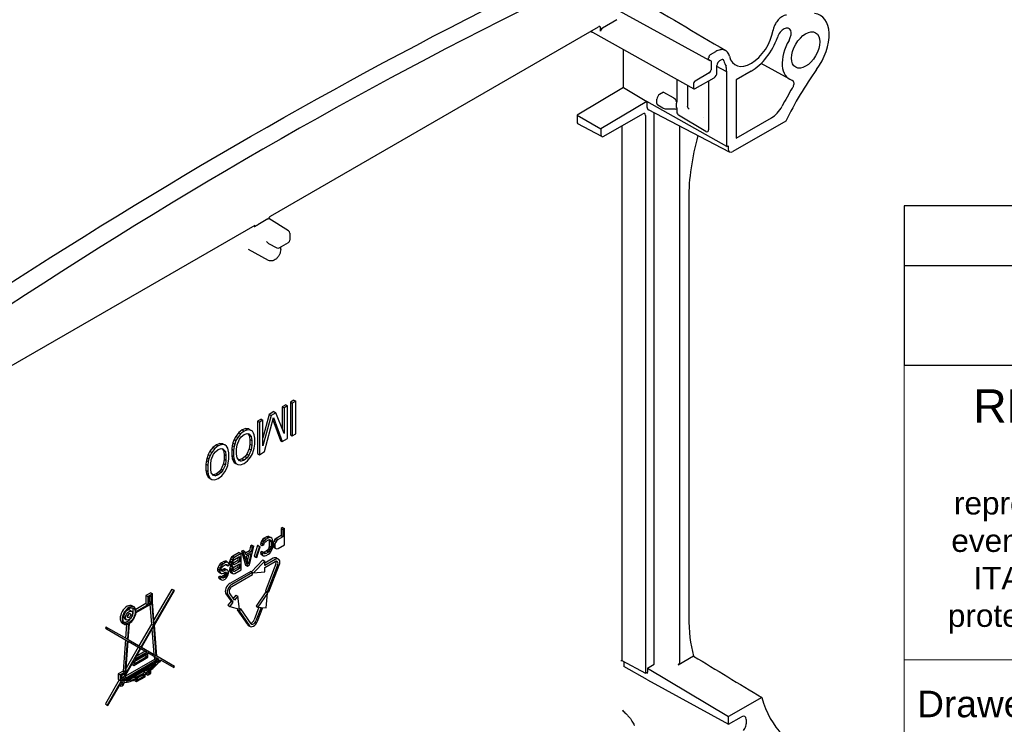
# Model space of a CAD drawing. Header units: millimetres. Extents: x 0 to 420, y 0 to 297.
# Tile 5 of 16: x 153 to 228, y 55 to 109. Entities that reach past the tile are written whole.
import ezdxf
from ezdxf.enums import TextEntityAlignment as Align

# ---------------------------------------------------------------- set-up
doc = ezdxf.new("R2010")
doc.units = ezdxf.units.MM
doc.layers.get('0').update_dxf_attribs({"lineweight": 25})
doc.layers.add('AM_0', color=7, linetype='Continuous', lineweight=30)
doc.layers.add('Geometria schizzo(ISO)', color=7, linetype='Continuous', lineweight=25)
doc.layers.add('Spigoli visibili(ISO)', color=176, linetype='Continuous', lineweight=25, true_color=0x000080)
doc.styles.add('Gruppo1', font='arial.ttf')
doc.styles.add('Stile testo42', font='arial.ttf')
doc.styles.add('Stile testo43', font='arial.ttf')
doc.styles.add('Stile testo78', font='arial.ttf')
doc.styles.add('Stile testo79', font='arial.ttf')

# ---------------------------------------------------------------- blocks, each defined once
blk = doc.blocks.new('Cartigli Italtronic')
at = {"layer": 'AM_0', "lineweight": 15}
for p, q in [((94.7, 66.123), (94.7, 81.707)), ((94.7, 81.707), (259.86, 81.707)), ((94.7, 9.164), (94.7, 66.123)), ((94.7, 59.5), (259.86, 59.5))]:
    blk.add_line(p, q, dxfattribs=at)
at = {"layer": 'Geometria schizzo(ISO)'}
for p, q in [((259.86, 93.707), (94.7, 93.707)), ((94.7, 93.707), (94.7, 81.707)), ((94.7, 89.207), (259.86, 89.207)), ((94.7, 81.707), (259.86, 81.707))]:
    blk.add_line(p, q, dxfattribs=at)
at = {"insert": (120.101, 74.984), "char_height": 1.7, "width": 44.34513, "attachment_point": 2, "line_spacing_factor": 0.996, "style": 'Gruppo1'}
blk.add_mtext('\\fArial|b0|i0;\\H1.7000;The present drawing cannot be reproduced or comunicated to 3d parties, even partially, without the authorization of \\PITALTRONIC Srl. Italtronic reserves to protect its own rights according to the law.', dxfattribs=at)
at = {"layer": 'AM_0'}
for s, height, style, p in [('RESERVED PROPERTY', 2.5, 'Stile testo43', (99.901, 77.387)), ('Drawed:', 2, 'Stile testo42', (95.684, 55.188))]:
    blk.add_text(s, height=height, dxfattribs=dict(at, style=style)).set_placement(p)
for tag, style, p in [('Sostituisce', 'Gruppo1', (239.056, 64.324)), ('Scala', 'Stile testo79', (239.169, 57.108)), ('NUMERO_DI_MAGAZZINO', 'Gruppo1', (228.257, 36.971))]:
    blk.add_attdef(tag, text='', height=3.167, dxfattribs=dict(at, style=style)).set_placement(p, align=Align.TOP_CENTER)
for tag, p, height, style in [('DATA_CREAZIONE_001', (163.007, 61.189), 3.167, 'Gruppo1'), ('DESCRIZIONE_001', (205.29, 41.794), 3.167, 'Gruppo1'), ('NUMERO_PARTE_001', (236.53, 14.252), 5.81, 'Stile testo78')]:
    blk.add_attdef(tag, p, '', height=height, dxfattribs=dict(at, style=style))

msp = doc.modelspace()

# ---------------------------------------------------------------- linework, layer by layer
at = {"layer": 'Spigoli visibili(ISO)'}
for p, q in [((198.274, 109.377), (205.325, 105.516)), ((198.373, 108.571), (197.285, 107.943)), ((196.961, 108.012), (172.25, 93.745)), ((196.542, 107.625), (204.175, 103.371)), ((197.143, 107.698), (197.143, 107.903)), ((198.868, 103.468), (198.868, 106.329)), ((205.424, 105.945), (205.812, 106.17)), ((205.282, 105.608), (205.282, 105.7)), ((205.468, 105.409), (205.468, 104.801)), ((206.119, 105.492), (206.225, 105.553)), ((205.327, 104.556), (204.275, 103.949)), ((205.907, 104.568), (205.907, 105.125)), ((206.61, 104.666), (205.907, 105.051)), ((206.588, 105.061), (206.589, 105.06)), ((206.61, 104.968), (206.61, 104.666)), ((206.61, 104.666), (206.646, 104.686)), ((206.646, 99.014), (206.646, 104.686)), ((208.485, 104.686), (207.359, 104.036)), ((211.348, 104.104), (209.23, 105.267)), ((202.884, 104.091), (202.884, 102.371)), ((204.275, 103.381), (205.694, 104.201)), ((205.282, 103.963), (205.282, 100.276)), ((207.359, 104.036), (207.359, 99.64)), ((198.868, 103.468), (195.368, 101.377)), ((198.868, 103.468), (200.636, 102.412)), ((201.873, 103.121), (201.592, 102.947)), ((201.873, 103.121), (202.602, 102.7)), ((203.676, 103.649), (203.676, 102.077)), ((204.133, 103.704), (204.133, 103.463)), ((200.636, 102.412), (197.167, 100.339)), ((200.636, 102.412), (200.636, 102.002)), ((206.646, 99.014), (200.636, 102.412)), ((201.387, 102.264), (201.387, 102.579)), ((206.861, 98.602), (200.746, 101.769)), ((201.824, 101.91), (201.448, 102.128)), ((202.772, 101.829), (202.113, 101.836)), ((202.868, 101.955), (202.868, 102.287)), ((202.884, 101.887), (202.884, 101.62)), ((203.794, 101.845), (203.812, 101.834)), ((195.368, 101.377), (195.368, 100.876)), ((195.368, 101.377), (197.167, 100.339)), ((197.379, 99.786), (200.313, 101.48)), ((200.525, 101.358), (200.525, 59.337)), ((201.171, 60.009), (201.171, 101.549)), ((205.066, 100.156), (203.023, 101.377)), ((211.094, 100.934), (207.105, 98.631)), ((207.359, 99.64), (210.012, 101.172)), ((197.231, 99.77), (195.433, 100.737)), ((197.167, 100.339), (197.167, 99.908)), ((198.738, 100.571), (198.738, 60.298)), ((203.122, 60.2), (203.122, 100.539)), ((206.646, 99.014), (206.751, 99.075)), ((206.751, 99.075), (206.751, 98.835)), ((203.782, 95.094), (203.782, 63.587)), ((172.091, 93.56), (171.34, 93.127)), ((173.653, 92.664), (172.151, 93.593)), ((171.097, 93.079), (146.387, 78.813)), ((173.748, 92.494), (173.748, 91.964)), ((172.145, 90.439), (170.637, 91.267)), ((172.139, 91.718), (172.757, 91.385)), ((172.952, 91.388), (173.648, 91.79)), ((173.053, 91.265), (173.053, 91.447)), ((173.43, 79.555), (173.165, 79.402)), ((173.165, 79.402), (173.165, 77.751)), ((173.165, 79.402), (173.306, 79.32)), ((173.571, 79.473), (173.306, 79.32)), ((173.43, 79.555), (173.571, 79.473)), ((173.571, 77.024), (173.571, 79.473)), ((174.049, 79.912), (173.783, 79.759)), ((173.783, 79.759), (173.783, 77.309)), ((173.783, 79.759), (173.925, 79.677)), ((174.19, 79.83), (173.925, 79.677)), ((173.925, 79.677), (173.925, 77.228)), ((174.049, 79.912), (174.19, 79.83)), ((174.19, 77.381), (174.19, 79.83)), ((172.192, 78.84), (171.715, 77.077)), ((172.334, 78.759), (171.715, 76.473)), ((171.848, 76.029), (172.511, 78.6)), ((172.546, 79.044), (172.192, 78.84)), ((172.192, 78.84), (172.334, 78.759)), ((172.687, 78.963), (172.334, 78.759)), ((172.511, 78.6), (173.174, 76.794)), ((172.546, 79.044), (172.687, 78.963)), ((173.306, 77.392), (172.687, 78.963)), ((173.306, 79.32), (173.306, 77.392)), ((171.574, 78.483), (171.309, 78.33)), ((171.309, 78.33), (171.309, 75.881)), ((171.309, 78.33), (171.45, 78.248)), ((171.715, 78.401), (171.45, 78.248)), ((171.45, 78.248), (171.45, 75.799)), ((171.574, 78.483), (171.715, 78.401)), ((171.715, 76.473), (171.715, 78.401)), ((172.465, 78.422), (173.032, 76.876)), ((169.673, 77.178), (169.541, 76.945)), ((169.894, 77.461), (169.673, 77.178)), ((169.673, 77.178), (169.815, 77.096)), ((170.036, 77.38), (169.815, 77.096)), ((170.16, 77.667), (169.894, 77.461)), ((169.894, 77.461), (170.036, 77.38)), ((169.947, 76.964), (170.08, 77.145)), ((170.301, 77.585), (170.036, 77.38)), ((170.08, 77.145), (170.301, 77.324)), ((170.425, 77.768), (170.16, 77.667)), ((170.16, 77.667), (170.301, 77.585)), ((170.566, 77.686), (170.301, 77.585)), ((170.301, 77.324), (170.522, 77.4)), ((170.646, 77.739), (170.425, 77.768)), ((170.425, 77.768), (170.566, 77.686)), ((170.522, 77.4), (170.655, 77.372)), ((170.787, 77.657), (170.566, 77.686)), ((170.566, 77.391), (170.69, 77.243)), ((170.646, 77.739), (170.787, 77.657)), ((170.655, 77.372), (170.831, 77.162)), ((170.69, 77.243), (170.734, 76.956)), ((170.69, 77.243), (170.831, 77.162)), ((170.92, 77.577), (170.787, 77.657)), ((170.831, 77.162), (170.875, 76.874)), ((171.008, 77.42), (170.92, 77.577)), ((171.052, 77.289), (171.008, 77.42)), ((171.096, 77.054), (171.052, 77.289)), ((173.783, 77.309), (173.925, 77.228)), ((173.925, 77.228), (174.19, 77.381)), ((168.215, 76.544), (167.95, 76.339)), ((168.356, 76.462), (168.091, 76.257)), ((168.48, 76.645), (168.215, 76.544)), ((168.215, 76.544), (168.356, 76.462)), ((168.622, 76.563), (168.356, 76.462)), ((168.701, 76.616), (168.48, 76.645)), ((168.48, 76.645), (168.622, 76.563)), ((168.843, 76.535), (168.622, 76.563)), ((168.701, 76.616), (168.843, 76.535)), ((168.975, 76.455), (168.843, 76.535)), ((169.064, 76.297), (168.975, 76.455)), ((169.408, 76.503), (169.364, 76.217)), ((169.452, 76.685), (169.408, 76.503)), ((169.408, 76.503), (169.55, 76.422)), ((169.541, 76.945), (169.452, 76.685)), ((169.452, 76.685), (169.594, 76.603)), ((169.55, 76.422), (169.505, 76.135)), ((169.541, 76.945), (169.682, 76.863)), ((169.594, 76.603), (169.55, 76.422)), ((169.682, 76.863), (169.594, 76.603)), ((169.815, 77.096), (169.682, 76.863)), ((169.726, 76.211), (169.771, 76.549)), ((169.771, 76.549), (169.947, 76.964)), ((170.734, 76.591), (170.69, 76.253)), ((170.734, 76.956), (170.734, 76.591)), ((170.734, 76.956), (170.875, 76.874)), ((170.734, 76.591), (170.875, 76.51)), ((170.875, 76.51), (170.831, 76.171)), ((170.875, 76.874), (170.875, 76.51)), ((171.052, 76.299), (171.096, 76.585)), ((171.096, 76.585), (171.096, 77.054)), ((173.032, 76.876), (173.174, 76.794)), ((173.174, 76.794), (173.571, 77.024)), ((167.596, 75.822), (167.508, 75.562)), ((167.729, 76.055), (167.596, 75.822)), ((167.596, 75.822), (167.738, 75.74)), ((167.738, 75.74), (167.649, 75.481)), ((167.95, 76.339), (167.729, 76.055)), ((167.729, 76.055), (167.87, 75.973)), ((167.87, 75.973), (167.738, 75.74)), ((167.826, 75.426), (168.003, 75.841)), ((168.091, 76.257), (167.87, 75.973)), ((167.95, 76.339), (168.091, 76.257)), ((168.003, 75.841), (168.135, 76.022)), ((168.135, 76.022), (168.356, 76.202)), ((168.356, 76.202), (168.577, 76.277)), ((168.577, 76.277), (168.71, 76.25)), ((168.622, 76.268), (168.745, 76.121)), ((168.71, 76.25), (168.887, 76.039)), ((168.745, 76.121), (168.79, 75.833)), ((168.745, 76.121), (168.887, 76.039)), ((168.79, 75.833), (168.79, 75.469)), ((168.79, 75.833), (168.931, 75.752)), ((168.887, 76.039), (168.931, 75.752)), ((168.931, 75.752), (168.931, 75.387)), ((169.108, 76.166), (169.064, 76.297)), ((169.152, 75.931), (169.108, 76.166)), ((169.152, 75.462), (169.152, 75.931)), ((169.364, 76.217), (169.364, 75.748)), ((169.364, 76.217), (169.505, 76.135)), ((169.364, 75.748), (169.408, 75.513)), ((169.364, 75.748), (169.505, 75.666)), ((169.505, 76.135), (169.505, 75.666)), ((169.505, 75.666), (169.55, 75.431)), ((169.726, 75.846), (169.726, 76.211)), ((169.771, 75.559), (169.726, 75.846)), ((170.381, 75.657), (170.16, 75.478)), ((170.513, 75.838), (170.381, 75.657)), ((170.381, 75.657), (170.522, 75.576)), ((170.69, 76.253), (170.513, 75.838)), ((170.513, 75.838), (170.655, 75.757)), ((170.655, 75.757), (170.522, 75.576)), ((170.831, 76.171), (170.655, 75.757)), ((170.69, 76.253), (170.831, 76.171)), ((170.787, 75.625), (170.92, 75.858)), ((170.92, 75.858), (171.008, 76.117)), ((171.008, 76.117), (171.052, 76.299)), ((171.309, 75.881), (171.45, 75.799)), ((171.45, 75.799), (171.848, 76.029)), ((167.464, 75.381), (167.42, 75.094)), ((167.42, 75.094), (167.42, 74.625)), ((167.42, 75.094), (167.561, 75.013)), ((167.508, 75.562), (167.464, 75.381)), ((167.464, 75.381), (167.605, 75.299)), ((167.508, 75.562), (167.649, 75.481)), ((167.605, 75.299), (167.561, 75.013)), ((167.561, 75.013), (167.561, 74.544)), ((167.649, 75.481), (167.605, 75.299)), ((167.782, 75.088), (167.826, 75.426)), ((167.782, 74.723), (167.782, 75.088)), ((168.745, 75.13), (168.569, 74.716)), ((168.887, 75.049), (168.71, 74.634)), ((168.79, 75.469), (168.745, 75.13)), ((168.745, 75.13), (168.887, 75.049)), ((168.79, 75.469), (168.931, 75.387)), ((168.931, 75.387), (168.887, 75.049)), ((168.975, 74.735), (169.064, 74.994)), ((169.064, 74.994), (169.108, 75.176)), ((169.108, 75.176), (169.152, 75.462)), ((169.408, 75.513), (169.452, 75.382)), ((169.408, 75.513), (169.55, 75.431)), ((169.452, 75.382), (169.541, 75.225)), ((169.452, 75.382), (169.594, 75.301)), ((169.541, 75.225), (169.673, 75.145)), ((169.541, 75.225), (169.682, 75.143)), ((169.55, 75.431), (169.594, 75.301)), ((169.594, 75.301), (169.682, 75.143)), ((169.673, 75.145), (169.815, 75.063)), ((169.682, 75.143), (169.815, 75.063)), ((169.947, 75.348), (169.771, 75.559)), ((169.815, 75.063), (170.036, 75.035)), ((169.939, 75.402), (169.894, 75.412)), ((170.16, 75.478), (169.939, 75.402)), ((169.939, 75.402), (170.08, 75.321)), ((170.08, 75.321), (169.947, 75.348)), ((170.036, 75.035), (170.301, 75.136)), ((170.301, 75.396), (170.08, 75.321)), ((170.16, 75.478), (170.301, 75.396)), ((170.522, 75.576), (170.301, 75.396)), ((170.301, 75.136), (170.566, 75.341)), ((170.566, 75.341), (170.787, 75.625)), ((167.42, 74.625), (167.464, 74.39)), ((167.42, 74.625), (167.561, 74.544)), ((167.464, 74.39), (167.508, 74.26)), ((167.464, 74.39), (167.605, 74.309)), ((167.508, 74.26), (167.596, 74.102)), ((167.508, 74.26), (167.649, 74.178)), ((167.561, 74.544), (167.605, 74.309)), ((167.605, 74.309), (167.649, 74.178)), ((167.649, 74.178), (167.738, 74.02)), ((167.826, 74.436), (167.782, 74.723)), ((168.003, 74.226), (167.826, 74.436)), ((167.994, 74.28), (167.95, 74.289)), ((168.215, 74.355), (167.994, 74.28)), ((167.994, 74.28), (168.135, 74.198)), ((168.135, 74.198), (168.003, 74.226)), ((168.356, 74.273), (168.135, 74.198)), ((168.436, 74.535), (168.215, 74.355)), ((168.215, 74.355), (168.356, 74.273)), ((168.577, 74.453), (168.356, 74.273)), ((168.356, 74.013), (168.622, 74.218)), ((168.569, 74.716), (168.436, 74.535)), ((168.436, 74.535), (168.577, 74.453)), ((168.569, 74.716), (168.71, 74.634)), ((168.71, 74.634), (168.577, 74.453)), ((168.622, 74.218), (168.843, 74.502)), ((168.843, 74.502), (168.975, 74.735)), ((167.596, 74.102), (167.729, 74.022)), ((167.596, 74.102), (167.738, 74.02)), ((167.729, 74.022), (167.87, 73.941)), ((167.738, 74.02), (167.87, 73.941)), ((167.87, 73.941), (168.091, 73.912)), ((168.091, 73.912), (168.356, 74.013)), ((173.081, 69.702), (172.723, 69.495)), ((173.2, 70.318), (173.081, 70.249)), ((173.081, 70.249), (173.081, 69.702)), ((173.081, 70.249), (173.222, 70.168)), ((173.081, 69.702), (173.222, 69.62)), ((173.2, 70.318), (173.342, 70.237)), ((173.342, 70.237), (173.222, 70.168)), ((173.222, 70.168), (173.222, 69.62)), ((173.342, 69.012), (173.342, 70.237)), ((170.893, 68.986), (170.774, 68.917)), ((170.893, 68.986), (171.035, 68.905)), ((171.311, 68.967), (171.052, 68.166)), ((171.37, 68.949), (171.311, 68.967)), ((171.311, 68.967), (171.452, 68.885)), ((171.549, 69.183), (171.53, 69.041)), ((171.53, 69.041), (171.671, 68.959)), ((171.629, 69.333), (171.549, 69.183)), ((171.549, 69.183), (171.691, 69.101)), ((171.709, 69.431), (171.629, 69.333)), ((171.629, 69.333), (171.77, 69.251)), ((171.691, 69.101), (171.671, 68.959)), ((171.671, 68.959), (171.79, 69.028)), ((171.77, 69.251), (171.691, 69.101)), ((171.808, 69.514), (171.709, 69.431)), ((171.709, 69.431), (171.85, 69.349)), ((171.85, 69.349), (171.77, 69.251)), ((171.79, 69.028), (171.81, 69.118)), ((171.987, 69.618), (171.808, 69.514)), ((171.808, 69.514), (171.949, 69.433)), ((171.81, 69.118), (171.87, 69.204)), ((171.949, 69.433), (171.85, 69.349)), ((171.87, 69.204), (171.949, 69.276)), ((172.128, 69.536), (171.949, 69.433)), ((171.949, 69.276), (172.128, 69.38)), ((172.086, 69.649), (171.987, 69.618)), ((171.987, 69.618), (172.128, 69.536)), ((172.166, 69.643), (172.086, 69.649)), ((172.086, 69.649), (172.228, 69.567)), ((172.228, 69.567), (172.128, 69.536)), ((172.128, 69.38), (172.208, 69.4)), ((172.166, 69.643), (172.307, 69.561)), ((172.17, 69.39), (172.186, 69.316)), ((172.186, 69.316), (172.186, 68.925)), ((172.186, 69.316), (172.327, 69.234)), ((172.189, 69.395), (172.307, 69.327)), ((172.208, 69.4), (172.268, 69.382)), ((172.307, 69.561), (172.228, 69.567)), ((172.268, 69.382), (172.307, 69.327)), ((172.387, 69.503), (172.307, 69.561)), ((172.307, 69.327), (172.327, 69.234)), ((172.327, 69.234), (172.327, 68.843)), ((172.427, 69.422), (172.387, 69.503)), ((172.447, 69.303), (172.427, 69.422)), ((172.447, 68.912), (172.447, 69.303)), ((172.484, 69.149), (172.464, 69.059)), ((172.464, 69.059), (172.464, 68.955)), ((172.464, 69.059), (172.606, 68.978)), ((172.464, 68.955), (172.484, 68.889)), ((172.464, 68.955), (172.606, 68.874)), ((172.544, 69.288), (172.484, 69.149)), ((172.484, 69.149), (172.626, 69.067)), ((172.623, 69.412), (172.544, 69.288)), ((172.544, 69.288), (172.685, 69.206)), ((172.626, 69.067), (172.606, 68.978)), ((172.606, 68.978), (172.606, 68.874)), ((172.723, 69.495), (172.623, 69.412)), ((172.623, 69.412), (172.765, 69.33)), ((172.685, 69.206), (172.626, 69.067)), ((172.765, 69.33), (172.685, 69.206)), ((172.723, 69.495), (172.864, 69.414)), ((172.864, 69.414), (172.765, 69.33)), ((173.222, 69.62), (172.864, 69.414)), ((172.864, 68.736), (173.342, 69.012)), ((169.939, 68.435), (169.461, 68.16)), ((170.08, 68.353), (169.603, 68.078)), ((169.939, 68.435), (170.08, 68.353)), ((170.08, 67.129), (170.08, 68.353)), ((170.217, 68.596), (170.098, 68.527)), ((170.098, 68.527), (170.416, 67.486)), ((170.098, 68.527), (170.239, 68.445)), ((170.217, 68.596), (170.358, 68.514)), ((170.358, 68.514), (170.239, 68.445)), ((170.239, 68.445), (170.557, 67.404)), ((170.438, 68.247), (170.358, 68.514)), ((170.694, 68.559), (170.396, 68.387)), ((170.836, 68.477), (170.438, 68.247)), ((170.458, 68.155), (170.816, 68.361)), ((170.633, 68.256), (170.545, 67.861)), ((170.816, 68.361), (170.637, 67.554)), ((170.774, 68.917), (170.694, 68.559)), ((170.694, 68.559), (170.836, 68.477)), ((170.716, 67.496), (171.035, 68.905)), ((170.774, 68.917), (170.915, 68.836)), ((170.915, 68.836), (170.836, 68.477)), ((171.035, 68.905), (170.915, 68.836)), ((171.452, 68.885), (171.194, 68.084)), ((171.253, 68.067), (171.512, 68.867)), ((171.37, 68.949), (171.512, 68.867)), ((171.512, 68.867), (171.452, 68.885)), ((171.649, 68.511), (171.53, 68.442)), ((171.53, 68.442), (171.549, 68.323)), ((171.53, 68.442), (171.671, 68.36)), ((171.549, 68.323), (171.629, 68.265)), ((171.549, 68.323), (171.691, 68.241)), ((171.629, 68.265), (171.77, 68.183)), ((171.649, 68.511), (171.79, 68.429)), ((171.79, 68.429), (171.671, 68.36)), ((171.671, 68.36), (171.691, 68.241)), ((171.691, 68.241), (171.77, 68.183)), ((171.808, 68.446), (171.775, 68.438)), ((171.81, 68.362), (171.79, 68.429)), ((171.804, 68.382), (171.87, 68.345)), ((171.987, 68.549), (171.808, 68.446)), ((171.808, 68.446), (171.949, 68.364)), ((171.87, 68.345), (171.81, 68.362)), ((171.949, 68.364), (171.87, 68.345)), ((172.128, 68.468), (171.949, 68.364)), ((171.949, 68.208), (172.128, 68.311)), ((172.067, 68.621), (171.987, 68.549)), ((171.987, 68.549), (172.128, 68.468)), ((172.126, 68.708), (172.067, 68.621)), ((172.067, 68.621), (172.208, 68.54)), ((172.166, 68.809), (172.126, 68.708)), ((172.126, 68.708), (172.268, 68.626)), ((172.208, 68.54), (172.128, 68.468)), ((172.128, 68.311), (172.228, 68.395)), ((172.186, 68.925), (172.166, 68.809)), ((172.166, 68.809), (172.307, 68.727)), ((172.186, 68.925), (172.327, 68.843)), ((172.268, 68.626), (172.208, 68.54)), ((172.228, 68.395), (172.307, 68.493)), ((172.307, 68.727), (172.268, 68.626)), ((172.327, 68.843), (172.307, 68.727)), ((172.307, 68.493), (172.387, 68.643)), ((172.387, 68.643), (172.427, 68.77)), ((172.427, 68.77), (172.447, 68.912)), ((172.484, 68.889), (172.544, 68.819)), ((172.484, 68.889), (172.626, 68.807)), ((172.544, 68.819), (172.685, 68.737)), ((172.606, 68.874), (172.626, 68.807)), ((172.626, 68.807), (172.685, 68.737)), ((172.685, 68.737), (172.765, 68.705)), ((172.765, 68.705), (172.864, 68.736)), ((168.427, 67.484), (168.348, 67.334)), ((168.507, 67.582), (168.427, 67.484)), ((168.427, 67.484), (168.569, 67.403)), ((168.606, 67.666), (168.507, 67.582)), ((168.507, 67.582), (168.648, 67.501)), ((168.648, 67.501), (168.569, 67.403)), ((168.765, 67.758), (168.606, 67.666)), ((168.606, 67.666), (168.748, 67.584)), ((168.748, 67.584), (168.648, 67.501)), ((168.907, 67.676), (168.748, 67.584)), ((168.748, 67.428), (168.907, 67.52)), ((168.865, 67.789), (168.765, 67.758)), ((168.765, 67.758), (168.907, 67.676)), ((168.964, 67.768), (168.865, 67.789)), ((168.865, 67.789), (169.006, 67.707)), ((169.006, 67.707), (168.907, 67.676)), ((168.907, 67.52), (168.986, 67.54)), ((168.921, 67.523), (168.924, 67.511)), ((168.924, 67.511), (169.066, 67.429)), ((168.964, 67.768), (169.106, 67.687)), ((168.975, 67.537), (169.046, 67.496)), ((168.986, 67.54), (169.046, 67.496)), ((169.106, 67.687), (169.006, 67.707)), ((169.046, 67.496), (169.066, 67.429)), ((169.066, 67.429), (169.185, 67.498)), ((169.165, 67.591), (169.106, 67.687)), ((169.185, 67.498), (169.165, 67.591)), ((169.223, 67.813), (169.203, 67.724)), ((169.203, 67.724), (169.203, 67.593)), ((169.203, 67.724), (169.344, 67.642)), ((169.203, 67.593), (169.223, 67.527)), ((169.203, 67.593), (169.344, 67.512)), ((169.282, 67.952), (169.223, 67.813)), ((169.223, 67.813), (169.364, 67.732)), ((169.223, 67.527), (169.282, 67.457)), ((169.223, 67.527), (169.364, 67.445)), ((169.362, 68.076), (169.282, 67.952)), ((169.282, 67.952), (169.424, 67.87)), ((169.364, 67.732), (169.344, 67.642)), ((169.344, 67.642), (169.344, 67.512)), ((169.344, 67.512), (169.364, 67.445)), ((169.461, 68.16), (169.362, 68.076)), ((169.362, 68.076), (169.503, 67.994)), ((169.424, 67.87), (169.364, 67.732)), ((169.503, 67.994), (169.424, 67.87)), ((169.461, 68.16), (169.603, 68.078)), ((169.819, 67.819), (169.463, 67.614)), ((169.463, 67.685), (169.483, 67.774)), ((169.463, 67.607), (169.463, 67.685)), ((169.483, 67.54), (169.463, 67.607)), ((169.47, 67.584), (169.583, 67.519)), ((169.483, 67.774), (169.523, 67.85)), ((169.523, 67.511), (169.483, 67.54)), ((169.603, 68.078), (169.503, 67.994)), ((169.523, 67.85), (169.583, 67.91)), ((169.583, 67.519), (169.523, 67.511)), ((169.583, 67.91), (169.961, 68.128)), ((169.961, 67.737), (169.583, 67.519)), ((169.583, 67.363), (169.961, 67.581)), ((169.819, 68.047), (169.819, 67.819)), ((169.819, 67.819), (169.961, 67.737)), ((169.819, 67.499), (169.819, 67.298)), ((169.961, 68.128), (169.961, 67.737)), ((169.961, 67.581), (169.961, 67.216)), ((170.416, 67.486), (170.557, 67.404)), ((170.637, 67.554), (170.458, 68.155)), ((170.557, 67.404), (170.716, 67.496)), ((171.715, 67.869), (170.867, 66.971)), ((171.857, 67.787), (171.008, 66.889)), ((171.052, 68.166), (171.194, 68.084)), ((171.194, 68.084), (171.253, 68.067)), ((171.715, 67.869), (171.857, 67.787)), ((171.77, 68.183), (171.85, 68.177)), ((171.85, 68.177), (171.949, 68.208)), ((172.5, 67.995), (171.857, 67.624)), ((172.641, 67.913), (171.857, 67.46)), ((171.857, 67.46), (171.857, 67.787)), ((171.857, 67.297), (172.641, 67.75)), ((172.683, 67.57), (171.902, 65.557)), ((172.825, 67.489), (172.044, 65.475)), ((172.166, 65.464), (172.947, 67.478)), ((172.75, 68.02), (172.891, 67.938)), ((168.348, 67.334), (168.308, 67.207)), ((168.308, 67.207), (168.308, 67.077)), ((168.308, 67.207), (168.449, 67.125)), ((168.308, 67.077), (168.348, 66.995)), ((168.308, 67.077), (168.449, 66.995)), ((168.348, 67.334), (168.489, 67.253)), ((168.348, 66.995), (168.427, 66.937)), ((168.348, 66.995), (168.489, 66.914)), ((168.427, 66.937), (168.569, 66.855)), ((168.489, 67.253), (168.449, 67.125)), ((168.449, 67.125), (168.449, 66.995)), ((168.449, 66.995), (168.489, 66.914)), ((168.569, 67.403), (168.489, 67.253)), ((168.489, 66.914), (168.569, 66.855)), ((168.569, 67.168), (168.608, 67.269)), ((168.569, 67.09), (168.569, 67.168)), ((168.606, 67.119), (168.569, 67.109)), ((168.608, 67.035), (168.569, 67.09)), ((168.569, 66.855), (168.648, 66.849)), ((168.588, 67.063), (168.668, 67.017)), ((168.725, 67.188), (168.606, 67.119)), ((168.606, 67.119), (168.748, 67.037)), ((168.608, 67.269), (168.668, 67.356)), ((168.668, 67.017), (168.608, 67.035)), ((168.648, 66.849), (168.748, 66.881)), ((168.668, 67.356), (168.748, 67.428)), ((168.748, 67.037), (168.668, 67.017)), ((168.805, 67.207), (168.725, 67.188)), ((168.725, 67.188), (168.867, 67.106)), ((168.867, 67.106), (168.748, 67.037)), ((168.748, 66.881), (168.867, 66.95)), ((168.845, 66.813), (168.785, 66.727)), ((168.885, 67.201), (168.805, 67.207)), ((168.805, 67.207), (168.946, 67.126)), ((168.865, 66.903), (168.845, 66.813)), ((168.845, 66.813), (168.986, 66.732)), ((168.865, 66.948), (168.865, 66.903)), ((168.865, 66.903), (169.006, 66.821)), ((168.946, 67.126), (168.867, 67.106)), ((168.867, 66.95), (168.927, 66.958)), ((168.873, 66.95), (169.006, 66.874)), ((168.885, 67.201), (169.026, 67.12)), ((168.927, 66.958), (168.986, 66.94)), ((168.986, 66.732), (168.927, 66.645)), ((169.026, 67.12), (168.946, 67.126)), ((168.986, 66.94), (169.006, 66.874)), ((169.006, 66.821), (168.986, 66.732)), ((169.006, 66.874), (169.006, 66.821)), ((169.106, 67.061), (169.026, 67.12)), ((169.026, 66.598), (169.106, 66.749)), ((169.125, 66.968), (169.106, 67.061)), ((169.106, 66.749), (169.125, 66.864)), ((169.125, 66.864), (169.125, 66.968)), ((169.223, 67.266), (169.203, 67.176)), ((169.203, 67.176), (169.203, 67.072)), ((169.203, 67.176), (169.344, 67.095)), ((169.203, 67.072), (169.223, 67.006)), ((169.203, 67.072), (169.344, 66.991)), ((169.282, 67.405), (169.223, 67.266)), ((169.223, 67.266), (169.364, 67.184)), ((169.223, 67.006), (169.282, 66.936)), ((169.223, 67.006), (169.364, 66.924)), ((170.796, 67.011), (169.234, 66.109)), ((169.282, 67.457), (169.424, 67.375)), ((169.311, 67.44), (169.282, 67.405)), ((169.282, 67.405), (169.424, 67.323)), ((169.282, 66.936), (169.424, 66.854)), ((169.364, 67.184), (169.344, 67.095)), ((169.344, 67.095), (169.344, 66.991)), ((169.344, 66.991), (169.364, 66.924)), ((169.364, 67.445), (169.424, 67.375)), ((169.424, 67.323), (169.364, 67.184)), ((169.364, 66.924), (169.424, 66.854)), ((170.937, 66.93), (169.375, 66.028)), ((169.375, 65.864), (170.937, 66.766)), ((169.424, 67.375), (169.463, 67.372)), ((169.463, 67.372), (169.424, 67.323)), ((169.424, 66.854), (169.503, 66.822)), ((169.819, 67.298), (169.463, 67.092)), ((169.463, 67.138), (169.483, 67.227)), ((169.463, 67.085), (169.463, 67.138)), ((169.483, 67.019), (169.463, 67.085)), ((169.47, 67.063), (169.583, 66.998)), ((169.483, 67.227), (169.523, 67.302)), ((169.523, 66.99), (169.483, 67.019)), ((169.503, 66.822), (169.603, 66.853)), ((169.523, 67.302), (169.583, 67.363)), ((169.583, 66.998), (169.523, 66.99)), ((169.961, 67.216), (169.583, 66.998)), ((169.603, 66.853), (170.08, 67.129)), ((169.819, 67.298), (169.961, 67.216)), ((170.796, 67.011), (170.937, 66.93)), ((170.937, 66.766), (170.937, 66.93)), ((170.937, 66.93), (171.008, 66.889)), ((171.008, 66.889), (171.857, 66.971)), ((171.857, 66.971), (171.857, 67.297)), ((168.487, 66.659), (168.367, 66.59)), ((168.367, 66.59), (168.387, 66.523)), ((168.367, 66.59), (168.509, 66.508)), ((168.387, 66.523), (168.447, 66.453)), ((168.387, 66.523), (168.529, 66.442)), ((168.447, 66.453), (168.588, 66.372)), ((168.487, 66.659), (168.628, 66.577)), ((168.628, 66.577), (168.509, 66.508)), ((168.509, 66.508), (168.529, 66.442)), ((168.529, 66.442), (168.588, 66.372)), ((168.588, 66.372), (168.668, 66.34)), ((168.606, 66.597), (168.596, 66.596)), ((168.725, 66.666), (168.606, 66.597)), ((168.606, 66.597), (168.748, 66.516)), ((168.648, 66.537), (168.628, 66.577)), ((168.688, 66.507), (168.648, 66.537)), ((168.668, 66.34), (168.767, 66.371)), ((168.748, 66.516), (168.688, 66.507)), ((168.785, 66.727), (168.725, 66.666)), ((168.725, 66.666), (168.867, 66.585)), ((168.867, 66.585), (168.748, 66.516)), ((168.767, 66.371), (168.867, 66.428)), ((168.785, 66.727), (168.927, 66.645)), ((168.927, 66.645), (168.867, 66.585)), ((168.867, 66.428), (168.946, 66.5)), ((168.946, 66.5), (169.026, 66.598)), ((163.265, 65.399), (162.912, 65.195)), ((163.407, 65.317), (163.053, 65.113)), ((163.265, 65.399), (163.407, 65.317)), ((163.407, 64.705), (163.407, 65.317)), ((164.856, 65.681), (163.514, 63.356)), ((164.998, 65.6), (163.537, 63.069)), ((163.545, 62.967), (165.048, 65.571)), ((164.856, 65.681), (164.998, 65.6)), ((165.048, 65.571), (164.998, 65.6)), ((168.927, 65.32), (169.32, 64.762)), ((169.584, 64.833), (169.191, 65.391)), ((171.928, 65.46), (171.198, 64.394)), ((172.07, 65.379), (171.339, 64.313)), ((171.902, 65.557), (172.044, 65.475)), ((171.928, 65.46), (172.07, 65.379)), ((171.951, 64.258), (172.07, 65.379)), ((172.044, 65.475), (172.166, 65.464)), ((162.912, 64.582), (162.15, 64.143)), ((162.165, 63.906), (163.342, 64.586)), ((162.912, 65.195), (162.912, 64.582)), ((162.912, 65.195), (163.053, 65.113)), ((162.912, 64.582), (163.053, 64.501)), ((163.053, 65.113), (163.053, 64.501)), ((163.124, 65.072), (163.336, 65.195)), ((163.124, 64.541), (163.124, 65.072)), ((163.195, 64.746), (163.124, 64.705)), ((163.336, 64.664), (163.124, 64.541)), ((163.195, 65.113), (163.195, 64.746)), ((163.195, 64.746), (163.336, 64.664)), ((163.213, 64.511), (163.33, 63.037)), ((163.336, 65.195), (163.336, 64.664)), ((163.342, 64.586), (163.471, 62.956)), ((163.537, 63.069), (163.407, 64.705)), ((169.069, 65.239), (169.461, 64.681)), ((169.32, 64.762), (169.075, 64.458)), ((169.461, 64.681), (169.216, 64.376)), ((169.32, 64.762), (169.461, 64.681)), ((169.687, 65.219), (169.487, 64.97)), ((169.829, 65.138), (169.584, 64.833)), ((169.687, 65.219), (169.829, 65.138)), ((169.947, 64.153), (169.829, 65.138)), ((161.685, 64.091), (161.826, 64.009)), ((161.872, 64.415), (162.014, 64.334)), ((163.053, 64.501), (162.169, 63.99)), ((169.075, 64.458), (169.216, 64.376)), ((169.216, 64.376), (169.947, 64.153)), ((169.841, 64.185), (169.779, 64.108)), ((169.779, 64.108), (170.56, 62.997)), ((169.779, 64.108), (169.921, 64.027)), ((170.043, 64.179), (169.921, 64.027)), ((169.921, 64.027), (170.702, 62.915)), ((169.936, 64.241), (170.043, 64.179)), ((170.824, 63.068), (170.043, 64.179)), ((171.417, 64.306), (171.05, 63.362)), ((171.584, 64.291), (171.192, 63.28)), ((171.198, 64.394), (171.339, 64.313)), ((171.314, 63.269), (171.706, 64.28)), ((171.339, 64.313), (171.584, 64.291)), ((171.706, 64.28), (171.951, 64.258)), ((161.122, 63.116), (161.264, 63.035)), ((161.31, 63.441), (161.451, 63.359)), ((161.593, 63.047), (161.509, 61.898)), ((161.574, 61.86), (161.663, 63.087)), ((163.33, 63.037), (162.381, 61.394)), ((163.33, 63.037), (163.471, 62.956)), ((159.906, 62.823), (159.856, 62.737)), ((159.856, 62.737), (159.998, 62.655)), ((159.906, 62.823), (160.048, 62.742)), ((160.048, 62.742), (159.998, 62.655)), ((159.998, 62.655), (161.501, 61.787)), ((161.509, 61.898), (160.048, 62.742)), ((161.442, 63.002), (161.368, 61.98)), ((163.471, 62.956), (162.523, 61.313)), ((162.573, 61.284), (163.479, 62.854)), ((163.361, 62.649), (163.512, 60.741)), ((163.479, 62.854), (163.654, 60.66)), ((163.732, 60.615), (163.545, 62.967)), ((170.617, 62.945), (170.758, 62.863)), ((161.359, 61.869), (161.187, 59.504)), ((161.501, 61.787), (161.329, 59.423)), ((161.392, 59.354), (161.566, 61.75)), ((161.566, 61.75), (162.473, 61.226)), ((162.523, 61.313), (161.574, 61.86)), ((162.473, 61.226), (161.392, 59.354)), ((162.331, 61.308), (161.419, 59.728)), ((162.042, 60.365), (162.523, 61.197)), ((163.003, 60.92), (162.042, 60.365)), ((162.063, 60.296), (162.982, 60.826)), ((162.862, 61.002), (162.184, 60.61)), ((162.523, 61.197), (163.003, 60.92)), ((163.654, 60.66), (162.573, 61.284)), ((162.982, 60.826), (162.982, 60.581)), ((163.053, 60.541), (163.053, 60.891)), ((163.053, 60.891), (163.663, 60.539)), ((163.937, 60.275), (161.255, 58.727)), ((161.285, 58.826), (163.937, 60.357)), ((163.683, 60.292), (161.363, 58.952)), ((163.542, 60.374), (161.375, 59.123)), ((161.382, 59.222), (161.992, 60.279)), ((161.992, 59.928), (163.053, 60.541)), ((161.992, 60.279), (161.992, 59.928)), ((162.841, 60.663), (162.063, 60.214)), ((162.982, 60.581), (162.063, 60.051)), ((162.063, 60.051), (162.063, 60.296)), ((162.841, 60.745), (162.841, 60.663)), ((162.841, 60.663), (162.982, 60.581)), ((163.522, 60.62), (163.542, 60.374)), ((163.542, 60.374), (163.683, 60.292)), ((163.663, 60.539), (163.683, 60.292)), ((165.048, 59.855), (163.732, 60.615)), ((163.754, 60.333), (163.741, 60.494)), ((163.741, 60.494), (163.887, 60.41)), ((163.746, 60.491), (163.742, 60.489)), ((163.887, 60.41), (163.754, 60.333)), ((163.866, 60.316), (163.937, 60.275)), ((163.866, 60.153), (164.008, 60.234)), ((163.937, 60.357), (163.937, 60.275)), ((164.008, 60.234), (164.008, 60.34)), ((164.008, 60.34), (164.998, 59.768)), ((198.738, 60.298), (200.525, 59.337)), ((198.899, 60.212), (198.899, 59.846)), ((204.144, 60.627), (202.981, 59.955)), ((161.187, 59.504), (160.82, 59.292)), ((161.329, 59.423), (160.961, 59.21)), ((161.032, 59.169), (161.323, 59.337)), ((161.187, 59.504), (161.329, 59.423)), ((161.323, 59.337), (161.314, 59.219)), ((161.439, 58.752), (163.053, 59.683)), ((161.851, 60.034), (161.851, 60.01)), ((161.851, 60.01), (161.992, 59.928)), ((162.841, 59.398), (162.205, 59.03)), ((162.7, 59.479), (162.841, 59.398)), ((162.841, 59.331), (162.841, 59.398)), ((162.912, 59.602), (162.912, 59.566)), ((162.912, 59.566), (163.053, 59.484)), ((163.053, 59.683), (163.053, 59.484)), ((163.053, 59.401), (163.053, 59.193)), ((163.053, 59.193), (163.265, 59.316)), ((163.124, 59.724), (163.195, 59.765)), ((163.124, 59.316), (163.124, 59.724)), ((163.124, 59.398), (163.195, 59.357)), ((163.195, 59.357), (163.124, 59.316)), ((163.195, 59.765), (163.195, 59.357)), ((163.265, 59.806), (163.685, 60.048)), ((163.265, 59.655), (163.265, 59.806)), ((163.265, 59.316), (163.265, 59.571)), ((164.998, 59.768), (165.048, 59.855)), ((200.667, 58.843), (198.899, 59.846)), ((200.525, 59.337), (200.667, 59.419)), ((200.667, 59.718), (201.171, 60.009)), ((200.667, 59.718), (200.667, 59.419)), ((200.667, 59.718), (206.782, 56.066)), ((200.667, 59.31), (200.667, 59.419)), ((160.904, 58.835), (159.856, 57.021)), ((161.129, 58.899), (159.998, 56.939)), ((160.82, 59.292), (160.82, 58.884)), ((160.82, 59.292), (160.961, 59.21)), ((160.82, 58.884), (160.961, 58.802)), ((160.961, 59.21), (160.961, 58.802)), ((160.961, 58.802), (161.129, 58.899)), ((161.032, 58.924), (161.032, 59.169)), ((161.059, 59.103), (161.032, 59.088)), ((161.2, 59.022), (161.032, 58.924)), ((161.129, 59.226), (161.059, 59.103)), ((161.059, 59.103), (161.2, 59.022)), ((161.101, 58.735), (161.229, 58.957)), ((161.142, 58.805), (161.227, 58.756)), ((161.215, 58.867), (161.159, 58.834)), ((161.187, 58.883), (161.285, 58.826)), ((161.314, 59.219), (161.2, 59.022)), ((161.216, 59.276), (161.314, 59.219)), ((161.229, 58.957), (161.298, 58.996)), ((161.298, 58.996), (161.285, 58.826)), ((161.363, 58.952), (161.382, 59.222)), ((162.063, 59.112), (162.063, 59.054)), ((162.063, 59.112), (162.205, 59.03)), ((162.063, 59.054), (162.205, 58.973)), ((162.063, 58.831), (162.063, 58.785)), ((162.063, 58.785), (162.205, 58.704)), ((162.205, 58.704), (162.841, 59.071)), ((162.205, 59.03), (162.205, 58.973)), ((162.205, 58.89), (162.205, 58.704)), ((162.275, 58.989), (162.77, 59.275)), ((162.77, 59.112), (162.275, 58.826)), ((162.275, 58.826), (162.275, 58.989)), ((162.629, 59.193), (162.77, 59.112)), ((162.77, 59.275), (162.77, 59.112)), ((162.841, 59.071), (162.841, 59.249)), ((162.912, 59.298), (162.912, 59.275)), ((162.912, 59.275), (163.053, 59.193)), ((200.667, 58.843), (206.782, 55.494)), ((160.048, 56.911), (160.962, 58.493)), ((160.921, 58.424), (161.007, 58.375)), ((209.284, 57.511), (206.782, 56.066)), ((159.856, 57.021), (159.998, 56.939)), ((159.998, 56.939), (160.048, 56.911)), ((206.782, 55.494), (206.782, 56.066)), ((206.782, 55.494), (207.758, 56.058)), ((208.111, 55.854), (208.111, 55.522))]:
    msp.add_line(p, q, dxfattribs=at)
for centre, start, end in [((173.548, 91.964), 300, 0), ((173.548, 92.494), 0, 58.2683), ((172.852, 91.562), 241.7317, 300)]:
    msp.add_arc(centre, 0.2, start, end, dxfattribs=at)
for centre, major_axis, ratio, start_param, end_param in [((171.715, -227.785), (-200, -346.41), 0.57735, 3.849125, 4.004857), ((212.134, 106.177), (1.569, 2.718), 0.57735, 4.536832, 6.535591), ((196.859, 108.184), (0.103, -0.172), 0.587338, 6.274276, 6.274583), ((197.285, 107.779), (0.1, 0.173), 0.577368, 0.785445, 2.356211), ((208.485, 107.224), (-1.193, -2.066), 0.57735, 5.731877, 8.428786), ((210.947, 107.239), (0.388, 0.673), 0.57735, 4.710442, 8.179904), ((208.485, 107.224), (1.554, 2.692), 0.57735, 3.926991, 5.038311), ((212.586, 106.285), (-1.254, -2.172), 0.57735, 4.710442, 6.442018), ((205.424, 105.782), (-0.1, -0.173), 0.577403, 3.927175, 5.49788), ((205.424, 105.69), (-0.1, -0.173), 0.57735, 5.497786, 6.719477), ((206.119, 105.247), (-0.15, -0.26), 0.577394, 3.927029, 5.497749), ((206.225, 105.31), (0.149, 0.258), 0.57735, 5.727186, 7.068583), ((208.483, 107.223), (-1.491, -2.583), 0.57735, 5.727186, 5.951656), ((205.327, 104.72), (-0.1, -0.173), 0.57735, 0.785396, 2.356197), ((205.694, 104.446), (-0.15, -0.26), 0.577394, 0.785436, 2.356156), ((206.404, 104.85), (0.145, 0.251), 0.57734, 5.497832, 5.951683), ((219.48, 98.278), (-7.5, -12.99), 0.57735, 4.536832, 4.838949), ((204.275, 103.785), (-0.1, -0.173), 0.577368, 3.927038, 5.497804), ((204.275, 103.544), (-0.1, -0.173), 0.577306, 5.497825, 7.068545), ((219.48, 98.278), (-8.154, -14.123), 0.57735, 4.68162, 4.778), ((201.595, 102.704), (0.146, 0.262), 0.567188, 0.794424, 2.347767), ((202.599, 102.457), (0.266, -0.264), 0.522904, 0.793214, 2.036132), ((203.179, 102.463), (-0.279, -0.266), 0.511939, 5.514209, 5.829746), ((200.989, 102.206), (-0.25, -0.433), 0.576999, 5.497635, 6.309353), ((201.595, 102.389), (0.146, 0.262), 0.567188, 2.347767, 3.133165), ((202.599, 102.131), (0.266, -0.269), 0.51247, 5.805509, 6.445324), ((203.179, 102.125), (-0.279, -0.26), 0.522343, 5.830606, 6.146143), ((203.025, 101.539), (-0.1, 0.173), 0.577523, 0.785543, 2.338586), ((203.814, 101.994), (0.097, -0.175), 0.567185, 3.93571, 5.488185), ((210.012, 102.396), (-0.75, -1.299), 0.57735, 0.785392, 1.636415), ((195.58, 100.998), (-0.15, -0.26), 0.577174, 5.497939, 6.300633), ((200.313, 101.235), (0.15, 0.26), 0.577174, 5.497939, 7.068431), ((214.389, 101.217), (-7.5, -12.99), 0.57735, 5.033695, 5.03374), ((205.07, 100.398), (0.15, -0.26), 0.577171, 5.480494, 7.068434), ((197.379, 100.031), (-0.15, -0.26), 0.577174, 5.497939, 7.068431), ((214.389, 101.217), (-7.5, -12.99), 0.57735, 5.134951, 5.497787), ((207.105, 99.039), (-0.25, -0.433), 0.576999, 5.497635, 7.067822), ((171.95, 93.482), (-0.2, -0.111), 0.000132, 2.347545, 2.989344), ((171.197, 93.047), (-0.2, -0.115), 0.014983, 1.714355, 2.356126), ((171.006, 91.916), (-0.373, -0.647), 0.57735, 0.012156, 0.012343), ((172.133, 91.949), (0.144, -0.241), 0.577262, 4.712468, 5.515162), ((172.5, 67.587), (0.25, 0.433), 0.57735, 0, 0.785398), ((172.641, 67.505), (0.25, 0.433), 0.57735, 4.974188, 7.068583), ((172.641, 67.505), (0.15, 0.26), 0.57735, 4.974188, 7.068583), ((172.5, 67.587), (0.15, 0.26), 0.57735, 4.974188, 5.792303), ((169.234, 65.701), (-0.25, -0.433), 0.57735, 3.926991, 6.021386), ((169.375, 65.619), (-0.25, -0.433), 0.57735, 3.926991, 6.021386), ((169.375, 65.619), (-0.15, -0.26), 0.57735, 3.926991, 6.021386), ((161.497, 63.766), (-0.375, -0.65), 0.57735, 3.141593, 6.283185), ((161.639, 63.684), (0.375, 0.65), 0.57735, 5.497787, 10.122681), ((161.497, 63.766), (-0.187, -0.325), 0.57735, 5.024629, 6.283185), ((161.497, 63.766), (0.187, 0.325), 0.57735, 0, 1.258556), ((161.497, 63.766), (-0.088, -0.152), 0.57735, 0.940957, 2.200636), ((161.639, 63.684), (0.375, 0.65), 0.57735, 3.973227, 5.364056), ((161.497, 63.766), (0.325, 0.563), 0.57735, 4.890556, 6.06386), ((161.497, 63.766), (-0.325, -0.563), 0.57735, 0.219325, 1.39263), ((171.008, 63.296), (-0.25, -0.433), 0.57735, 6.021386, 8.115781), ((170.867, 63.378), (0.15, 0.26), 0.57735, 3.593435, 4.974188), ((171.008, 63.296), (-0.15, -0.26), 0.57735, 6.021386, 8.115781), ((214.389, 69.711), (-7.5, -12.99), 0.57735, 5.497787, 5.759535), ((170.867, 63.378), (-0.25, -0.433), 0.57735, 6.021386, 6.283185), ((162.562, 62.708), (2.226, 3.855), 0.57735, 4.152238, 4.354145), ((198.872, 60.147), (-0.3, -0.004), 0.567188, 5.166869, 5.48936), ((202.981, 60.119), (-0.1, -0.173), 0.577702, 0.785245, 2.355432), ((113.267, 132.88), (-351.772, 218.155), 0.03398, 1.85311, 1.868264), ((162.421, 62.79), (2.176, 3.769), 0.57735, 4.034962, 4.087218), ((162.562, 62.708), (-2.176, -3.769), 0.57735, 0.876128, 0.945626), ((162.562, 62.708), (2.226, 3.855), 0.57735, 4.015677, 4.083589), ((162.562, 62.708), (-2.176, -3.769), 0.57735, 1.015914, 1.15888), ((161.117, 58.565), (-0.11, -0.191), 0.57735, 5.399733, 8.598267), ((161.117, 58.565), (0.11, 0.191), 0.57735, 5.969185, 7.166638), ((162.562, 62.708), (-2.226, -3.855), 0.57735, 0.363178, 0.671556), ((162.562, 62.708), (-2.176, -3.769), 0.57735, 0.411917, 0.668929), ((162.421, 62.79), (2.176, 3.769), 0.57735, 3.712199, 3.810521), ((219.48, 66.772), (-7.5, -12.99), 0.57735, 5.77693, 6.453986), ((207.758, 55.649), (0.25, 0.433), 0.577262, 5.497977, 7.068622)]:
    msp.add_ellipse(centre, major_axis=major_axis, ratio=ratio, start_param=start_param, end_param=end_param, dxfattribs=at)
for centre, major_axis in [((212.586, 106.285), (0.75, 1.299)), ((161.639, 63.684), (0.325, 0.563)), ((161.639, 63.684), (0.187, 0.325)), ((161.639, 63.684), (0.088, 0.152)), ((161.117, 58.565), (0.06, 0.104))]:
    msp.add_ellipse(centre, major_axis=major_axis, ratio=0.57735, dxfattribs=at)
for points, knots in [([(148.208, 85.804), (161.582, 94.65), (175.006, 102.502), (189.591, 109.908), (190.901, 110.564), (192.21, 111.208)], [0, 0, 0, 0, 5.661145, 5.661145, 6.220423, 6.220423, 6.220423, 6.220423]), ([(211.139, 108.91), (211.087, 108.91), (211.031, 108.9), (210.91, 108.86), (210.846, 108.829), (210.691, 108.728), (210.602, 108.65), (210.438, 108.464), (210.364, 108.359), (210.259, 108.165), (210.222, 108.081), (210.166, 107.92), (210.147, 107.843), (210.134, 107.769)], [-0.1823861, -0.1823861, -0.1823861, -0.1823861, -0.1573385, -0.1573385, -0.1300952, -0.1300952, -0.0914065, -0.0914065, -0.0529527, -0.0529527, -0.0252217, -0.0252217, 0, 0, 0, 0]), ([(196.411, 107.67), (196.421, 107.668), (196.432, 107.665), (196.452, 107.66), (196.462, 107.658), (196.48, 107.652), (196.489, 107.649), (196.506, 107.642), (196.514, 107.639), (196.529, 107.632), (196.536, 107.629), (196.542, 107.625)], [1.1077026, 1.1077026, 1.1077026, 1.1077026, 1.198576, 1.198576, 1.2894494, 1.2894494, 1.3803228, 1.3803228, 1.4711962, 1.4711962, 1.5620697, 1.5620697, 1.5620697, 1.5620697]), ([(196.987, 108.019), (196.987, 108.019), (196.987, 108.019), (196.986, 108.019), (196.982, 108.019), (196.973, 108.017), (196.966, 108.015), (196.961, 108.012)], [0.01057147, 0.01057147, 0.01057147, 0.01057147, 0.01127235, 0.01127235, 0.01728524, 0.01728524, 0.02340255, 0.02340255, 0.02340255, 0.02340255]), ([(197.003, 108.104), (197.011, 108.099), (197.019, 108.094), (197.027, 108.089), (197.038, 108.083), (197.049, 108.076), (197.059, 108.069), (197.061, 108.067), (197.063, 108.065), (197.066, 108.063), (197.08, 108.052), (197.093, 108.039), (197.104, 108.025), (197.106, 108.022), (197.109, 108.019), (197.111, 108.016), (197.12, 108.002), (197.128, 107.986), (197.133, 107.969), (197.14, 107.949), (197.143, 107.927), (197.143, 107.903)], [0, 0, 0, 0, 0.105764, 0.105764, 0.105764, 0.25, 0.25, 0.25, 0.284799, 0.284799, 0.284799, 0.5, 0.5, 0.5, 0.545164, 0.545164, 0.545164, 0.75, 0.75, 0.75, 1, 1, 1, 1]), ([(206.844, 105.825), (206.817, 105.938), (206.773, 106.036), (206.647, 106.195), (206.565, 106.254), (206.374, 106.318), (206.266, 106.323), (206.042, 106.28), (205.927, 106.236), (205.812, 106.17)], [-0.2009692, -0.2009692, -0.2009692, -0.2009692, -0.1521949, -0.1521949, -0.1004844, -0.1004844, -0.0488122, -0.0488122, 0, 0, 0, 0]), ([(205.375, 105.508), (205.388, 105.51), (205.401, 105.51), (205.424, 105.503), (205.434, 105.497), (205.451, 105.478), (205.458, 105.467), (205.466, 105.44), (205.468, 105.425), (205.468, 105.409)], [0.00000038, 0.00000038, 0.00000038, 0.00000038, 0.00593386, 0.00593386, 0.01224113, 0.01224113, 0.01846909, 0.01846909, 0.02448173, 0.02448173, 0.02448173, 0.02448173]), ([(211.546, 104.026), (211.569, 104.02), (211.589, 104.01), (211.627, 103.98), (211.644, 103.96), (211.677, 103.9), (211.689, 103.856), (211.695, 103.754), (211.689, 103.699), (211.665, 103.602), (211.651, 103.562), (211.619, 103.487), (211.601, 103.452), (211.581, 103.418)], [0, 0, 0, 0, 0.01189763, 0.01189763, 0.02481293, 0.02481293, 0.0440955, 0.0440955, 0.06337866, 0.06337866, 0.07629338, 0.07629338, 0.08819101, 0.08819101, 0.08819101, 0.08819101]), ([(202.113, 101.836), (202.057, 101.836), (202.001, 101.844), (201.905, 101.871), (201.863, 101.888), (201.824, 101.91)], [0, 0, 0, 0, 0.01666087, 0.01666087, 0.03047869, 0.03047869, 0.03047869, 0.03047869]), ([(172.25, 93.745), (172.232, 93.734), (172.215, 93.72), (172.186, 93.688), (172.175, 93.67), (172.159, 93.632), (172.153, 93.612), (172.151, 93.593)], [0, 0, 0, 0, 0.00646794, 0.00646794, 0.01283713, 0.01283713, 0.01878222, 0.01878222, 0.01878222, 0.01878222]), ([(171.228, 93.061), (171.202, 93.046), (171.179, 93.031), (171.159, 93.017), (171.139, 93.003), (171.121, 92.991), (171.104, 92.982), (171.087, 92.972), (171.072, 92.964), (171.059, 92.961)], [0.000011, 0.000011, 0.000011, 0.000011, 0.3333333, 0.3333333, 0.3333333, 0.6666667, 0.6666667, 0.6666667, 0.9999999, 0.9999999, 0.9999999, 0.9999999]), ([(173.053, 91.265), (173.054, 91.195), (173.042, 91.12), (173.001, 90.974), (172.971, 90.901), (172.897, 90.765), (172.853, 90.701), (172.755, 90.589), (172.701, 90.54), (172.586, 90.46), (172.523, 90.428), (172.395, 90.392), (172.327, 90.387), (172.222, 90.405), (172.182, 90.419), (172.145, 90.439)], [0.0000032, 0.0000032, 0.0000032, 0.0000032, 0.0236754, 0.0236754, 0.0472033, 0.0472033, 0.07004, 0.07004, 0.0927372, 0.0927372, 0.1161546, 0.1161546, 0.1394892, 0.1394892, 0.1543713, 0.1543713, 0.1543713, 0.1543713]), ([(198.801, 56.556), (198.802, 56.556), (198.802, 56.555), (198.865, 56.47), (198.952, 56.386), (199.098, 56.245), (199.154, 56.191), (199.2, 56.137)], [-0.05619452, -0.05619452, -0.05619452, -0.05619452, -0.05585785, -0.05585785, -0.02210678, -0.02210678, 0, 0, 0, 0]), ([(199.307, 56.024), (199.336, 55.995), (199.365, 55.96), (199.431, 55.865), (199.468, 55.803), (199.536, 55.682), (199.566, 55.628), (199.624, 55.525), (199.654, 55.477), (199.683, 55.433), (199.684, 55.432), (199.685, 55.432)], [-0.08814836, -0.08814836, -0.08814836, -0.08814836, -0.06920422, -0.06920422, -0.04466595, -0.04466595, -0.02315785, -0.02315785, 0, 0, 0.00045293, 0.00045293, 0.00045293, 0.00045293]), ([(207.897, 55.024), (207.94, 55.069), (207.978, 55.121), (208.043, 55.235), (208.068, 55.294), (208.103, 55.412), (208.111, 55.469), (208.111, 55.522)], [0, 0, 0, 0, 0.01953152, 0.01953152, 0.03906008, 0.03906008, 0.05843102, 0.05843102, 0.05843102, 0.05843102])]:
    msp.add_open_spline(points, degree=3, knots=knots, dxfattribs=at)
for points in [[(199.691, 110.315), (201.983, 108.957), (204.275, 107.599), (206.567, 106.241)], [(172.151, 93.593), (172.151, 93.593), (172.15, 93.593), (172.148, 93.592)], [(171.097, 93.079), (171.097, 93.079), (171.097, 93.079), (171.097, 93.079)], [(199.2, 56.137), (199.234, 56.098), (199.27, 56.06), (199.307, 56.024)]]:
    msp.add_open_spline(points, degree=3, dxfattribs=at)

# ---------------------------------------------------------------- block references
msp.add_blockref('Cartigli Italtronic', (125.3, 0.836))

doc.saveas('drawing.dxf')
